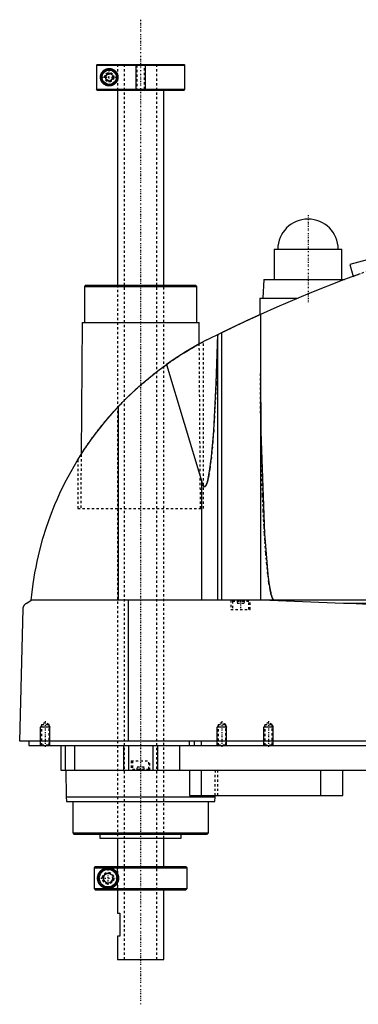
# Model space of a CAD drawing. Extents: x -702 to 168, y -97 to 327.
# Tile 1 of 6: x -702 to -556, y -97 to 327. Entities that reach past the tile are written whole.
import ezdxf

# ---------------------------------------------------------------- set-up
doc = ezdxf.new("R2010")
doc.units = 0
doc.linetypes.add('CENTER', pattern=[1.5, 0.45, -0.5, 0.05, -0.5])
doc.linetypes.add('DASHED', pattern=[2, 1, -1])
for name, color, linetype in [('AM_0', 7, 'CONTINUOUS'), ('AM_10', 7, 'CONTINUOUS'), ('AM_3', 7, 'DASHED'), ('AM_7', 7, 'CENTER')]:
    doc.layers.add(name, color=color, linetype=linetype)

msp = doc.modelspace()

# ---------------------------------------------------------------- linework, layer by layer
at = {"layer": 'AM_0', "color": 7, "linetype": 'CONTINUOUS'}
for p, q in [((-668.68, 307.5), (-668.99, 307.2)), ((-668.99, 307.2), (-668.99, 296.8)), ((-668.99, 307.2), (-631, 307.2)), ((-668.68, 307.5), (-631.3, 307.5)), ((-631, 307.2), (-631.3, 307.5)), ((-631, 296.8), (-631, 307.2)), ((-665, 302.87), (-663.5, 303.73)), ((-665, 301.13), (-665, 302.87)), ((-663.5, 300.27), (-665, 301.13)), ((-663.5, 303.73), (-662, 302.87)), ((-662, 301.13), (-663.5, 300.27)), ((-662, 302.87), (-662, 301.13)), ((-668.68, 296.5), (-668.99, 296.8)), ((-668.99, 296.8), (-631, 296.8)), ((-668.68, 296.5), (-631.3, 296.5)), ((-660, 296.5), (-660, 212.5)), ((-640, 212.5), (-640, 296.5)), ((-631.3, 296.5), (-631, 296.8)), ((-453.75, 249.97), (-560, 221.5)), ((-592.5, 228), (-592.5, 215)), ((-592.5, 228), (-563.5, 228)), ((-563.5, 215), (-563.5, 228)), ((-560, 221.5), (-558.62, 216.36)), ((-673.67, 212.5), (-674.17, 212)), ((-674.17, 212), (-674.17, 196.5)), ((-674.17, 212), (-625.83, 212)), ((-673.67, 212.5), (-626.33, 212.5)), ((-625.83, 212), (-626.33, 212.5)), ((-625.83, 196.5), (-625.83, 212)), ((-597, 215), (-597.5, 207)), ((-597, 215), (-562.27, 215)), ((-598.65, 207), (-598.65, 199.94)), ((-598.65, 207), (-582.43, 207)), ((-598.5, 200.01), (-598.5, 77.05)), ((-675.17, 196.5), (-675.58, 139.77)), ((-675.17, 196.5), (-624.83, 196.5)), ((-624.76, 187.27), (-624.83, 196.5)), ((-621.5, 189), (-615.04, 192.21)), ((-616.82, 77.05), (-616.82, 191.34)), ((-615.04, 77.05), (-615.04, 192.21)), ((-624.76, 187.27), (-623, 188.22)), ((-638.83, 178.45), (-623.7, 127.93)), ((-659.54, 77.05), (-659.54, 160.38)), ((-677, 137.5), (-675.58, 139.76)), ((-623.7, 77.05), (-623.7, 127.93)), ((-699, 75.85), (-697, 77.05)), ((-305.5, 77.05), (-697, 77.05)), ((-655.15, 16.5), (-655.15, 77.05)), ((-594.4, 77.05), (-562.76, 75.85)), ((-702, 16.5), (-700.5, 73.35)), ((-562.76, 75.85), (-352.3, 75.85)), ((-300.5, 16.5), (-702, 16.5)), ((-698, 16.5), (-698, 14.5)), ((-698, 14.5), (-344, 14.5)), ((-684.3, 14.5), (-684.3, 4)), ((-682.5, 14.5), (-682.5, 4)), ((-678.5, 14.5), (-678.5, 4)), ((-657.3, 14.5), (-657.3, 4)), ((-655.19, 14.5), (-655.19, 4)), ((-644.81, 14.5), (-644.81, 4)), ((-642.7, 14.5), (-642.7, 4)), ((-633.21, 14.5), (-633.21, 4)), ((-629.15, 16.5), (-629.15, 14.5)), ((-627, 16.5), (-627, 14.5)), ((-624, 16.5), (-624, 14.5)), ((-684.3, 4), (-488, 4)), ((-682.17, 4), (-682, -7.5)), ((-629, 4), (-629, -7)), ((-624, 4), (-624, -7)), ((-572.56, 4), (-572.56, -7)), ((-563, -7), (-563, 4)), ((-682, -7.5), (-681.9, -9.5)), ((-682, -7.5), (-618, -7.5)), ((-629, -7), (-563, -7)), ((-618.1, -9.5), (-618, -7.5)), ((-618, -7.5), (-617.99, -7)), ((-681.9, -9.5), (-618.1, -9.5)), ((-679.17, -9.5), (-679.17, -23)), ((-620.83, -23), (-620.83, -9.5)), ((-679.17, -23), (-678.67, -23.5)), ((-679.17, -23), (-620.83, -23)), ((-678.67, -23.5), (-621.33, -23.5)), ((-667.5, -23.5), (-667.5, -25.3)), ((-667.5, -25.3), (-632.5, -25.3)), ((-660, -25.3), (-660, -37.5)), ((-640, -37.5), (-640, -25.3)), ((-632.5, -25.3), (-632.5, -23.5)), ((-621.33, -23.5), (-620.83, -23)), ((-669.49, -37.5), (-669.99, -38)), ((-669.99, -38), (-630, -38)), ((-669.99, -38), (-669.99, -47)), ((-669.49, -37.5), (-630.5, -37.5)), ((-630, -38), (-630.5, -37.5)), ((-630, -47), (-630, -38)), ((-666, -41.35), (-664, -40.19)), ((-666, -43.65), (-666, -41.35)), ((-664, -40.19), (-662, -41.35)), ((-662, -41.35), (-662, -43.65)), ((-664, -44.81), (-666, -43.65)), ((-662, -43.65), (-664, -44.81)), ((-669.99, -47), (-630, -47)), ((-669.99, -47), (-669.49, -47.5)), ((-669.49, -47.5), (-630.5, -47.5)), ((-660, -47.5), (-660, -57.5)), ((-640, -77.5), (-640, -47.5)), ((-630.5, -47.5), (-630, -47)), ((-660, -57.5), (-659, -57.5)), ((-659, -57.5), (-659, -67.5)), ((-660, -67.5), (-660, -77.5)), ((-659, -67.5), (-660, -67.5)), ((-660, -77.5), (-640, -77.5))]:
    msp.add_line(p, q, dxfattribs=at)
for points in [[(-659.75, 302, 0), (-659.75, 301.98, 0), (-659.75, 301.93, 0), (-659.75, 301.89, 0), (-659.75, 301.87, 0), (-659.75, 301.84, 0), (-659.76, 301.8, 0), (-659.76, 301.75, 0), (-659.76, 301.71, 0), (-659.77, 301.66, 0), (-659.77, 301.62, 0), (-659.77, 301.6, 0), (-659.77, 301.57, 0), (-659.78, 301.53, 0), (-659.79, 301.48, 0), (-659.79, 301.44, 0), (-659.8, 301.39, 0), (-659.81, 301.35, 0), (-659.81, 301.32, 0), (-659.82, 301.3, 0), (-659.82, 301.26, 0), (-659.83, 301.21, 0), (-659.84, 301.19, 0), (-659.84, 301.17, 0), (-659.85, 301.12, 0), (-659.87, 301.08, 0), (-659.87, 301.05, 0), (-659.88, 301.03, 0), (-659.89, 300.99, 0), (-659.9, 300.94, 0), (-659.92, 300.9, 0), (-659.93, 300.86, 0), (-659.94, 300.81, 0), (-659.95, 300.79, 0), (-659.96, 300.77, 0), (-659.97, 300.72, 0), (-659.99, 300.68, 0), (-660.01, 300.64, 0), (-660.02, 300.6, 0), (-660.04, 300.55, 0), (-660.05, 300.53, 0), (-660.06, 300.51, 0), (-660.08, 300.47, 0), (-660.09, 300.43, 0), (-660.11, 300.39, 0), (-660.13, 300.35, 0), (-660.15, 300.31, 0), (-660.16, 300.29, 0), (-660.17, 300.27, 0), (-660.2, 300.23, 0), (-660.22, 300.19, 0), (-660.24, 300.15, 0), (-660.26, 300.11, 0), (-660.28, 300.07, 0), (-660.3, 300.05, 0), (-660.31, 300.03, 0), (-660.33, 300, 0), (-660.35, 299.96, 0), (-660.38, 299.92, 0), (-660.4, 299.89, 0), (-660.43, 299.85, 0), (-660.44, 299.83, 0), (-660.45, 299.82, 0), (-660.48, 299.78, 0), (-660.5, 299.75, 0), (-660.51, 299.73, 0), (-660.53, 299.71, 0), (-660.55, 299.68, 0), (-660.58, 299.65, 0), (-660.59, 299.63, 0), (-660.61, 299.61, 0), (-660.63, 299.58, 0), (-660.66, 299.55, 0), (-660.75, 299.45, 0), (-660.92, 299.27, 0), (-661.1, 299.12, 0), (-661.29, 298.97, 0), (-661.49, 298.84, 0), (-661.59, 298.77, 0), (-661.69, 298.72, 0), (-661.89, 298.61, 0), (-662.1, 298.52, 0), (-662.2, 298.48, 0), (-662.31, 298.44, 0), (-662.52, 298.38, 0), (-662.73, 298.33, 0), (-662.83, 298.31, 0), (-662.93, 298.29, 0), (-663.13, 298.27, 0), (-663.33, 298.25, 0), (-663.52, 298.25, 0), (-663.71, 298.26, 0), (-663.9, 298.27, 0), (-663.99, 298.28, 0), (-664.08, 298.3, 0), (-664.27, 298.33, 0), (-664.45, 298.37, 0), (-664.63, 298.42, 0), (-664.8, 298.48, 0), (-664.98, 298.55, 0), (-665.06, 298.59, 0), (-665.15, 298.63, 0), (-665.31, 298.72, 0), (-665.47, 298.81, 0), (-665.62, 298.91, 0), (-665.77, 299.02, 0), (-665.91, 299.13, 0), (-665.98, 299.19, 0), (-666.05, 299.25, 0), (-666.18, 299.38, 0), (-666.3, 299.51, 0), (-666.42, 299.65, 0), (-666.53, 299.79, 0), (-666.64, 299.95, 0), (-666.7, 300.04, 0), (-666.75, 300.12, 0), (-666.85, 300.31, 0), (-666.94, 300.5, 0), (-666.99, 300.62, 0), (-667, 300.65, 0), (-667.01, 300.68, 0), (-667.02, 300.7, 0), (-667.02, 300.72, 0), (-667.04, 300.75, 0), (-667.05, 300.79, 0), (-667.06, 300.82, 0), (-667.07, 300.86, 0), (-667.08, 300.9, 0), (-667.09, 300.91, 0), (-667.09, 300.93, 0), (-667.11, 300.97, 0), (-667.12, 301.01, 0), (-667.13, 301.04, 0), (-667.14, 301.08, 0), (-667.14, 301.12, 0), (-667.15, 301.14, 0), (-667.15, 301.16, 0), (-667.16, 301.19, 0), (-667.17, 301.23, 0), (-667.17, 301.25, 0), (-667.18, 301.27, 0), (-667.19, 301.31, 0), (-667.19, 301.35, 0), (-667.2, 301.37, 0), (-667.2, 301.39, 0), (-667.21, 301.43, 0), (-667.21, 301.47, 0), (-667.22, 301.51, 0), (-667.22, 301.55, 0), (-667.23, 301.59, 0), (-667.23, 301.61, 0), (-667.23, 301.63, 0), (-667.24, 301.68, 0), (-667.24, 301.72, 0), (-667.24, 301.76, 0), (-667.24, 301.8, 0), (-667.25, 301.85, 0), (-667.25, 301.87, 0), (-667.25, 301.89, 0), (-667.25, 301.93, 0), (-667.25, 301.98, 0), (-667.25, 302, 0), (-667.25, 302.02, 0), (-667.25, 302.07, 0), (-667.25, 302.11, 0), (-667.25, 302.13, 0), (-667.25, 302.15, 0), (-667.24, 302.2, 0), (-667.24, 302.24, 0), (-667.24, 302.28, 0), (-667.24, 302.32, 0), (-667.23, 302.37, 0), (-667.23, 302.39, 0), (-667.23, 302.41, 0), (-667.22, 302.45, 0), (-667.22, 302.49, 0), (-667.21, 302.53, 0), (-667.21, 302.57, 0), (-667.2, 302.61, 0), (-667.2, 302.63, 0), (-667.19, 302.65, 0), (-667.19, 302.69, 0), (-667.18, 302.73, 0), (-667.17, 302.75, 0), (-667.17, 302.77, 0), (-667.16, 302.81, 0), (-667.15, 302.84, 0), (-667.15, 302.86, 0), (-667.14, 302.88, 0), (-667.14, 302.92, 0), (-667.13, 302.96, 0), (-667.12, 302.99, 0), (-667.11, 303.03, 0), (-667.09, 303.07, 0), (-667.09, 303.09, 0), (-667.08, 303.1, 0), (-667.07, 303.14, 0), (-667.06, 303.18, 0), (-667.05, 303.21, 0), (-667.04, 303.25, 0), (-667.02, 303.28, 0), (-667.02, 303.3, 0), (-667.01, 303.32, 0), (-667, 303.35, 0), (-666.99, 303.38, 0), (-666.94, 303.5, 0), (-666.85, 303.69, 0), (-666.75, 303.88, 0), (-666.7, 303.96, 0), (-666.64, 304.05, 0), (-666.53, 304.21, 0), (-666.42, 304.35, 0), (-666.3, 304.49, 0), (-666.18, 304.62, 0), (-666.05, 304.75, 0), (-665.98, 304.81, 0), (-665.91, 304.87, 0), (-665.77, 304.98, 0), (-665.62, 305.09, 0), (-665.47, 305.19, 0), (-665.31, 305.28, 0), (-665.15, 305.37, 0), (-665.06, 305.41, 0), (-664.98, 305.45, 0), (-664.8, 305.52, 0), (-664.63, 305.58, 0), (-664.45, 305.63, 0), (-664.27, 305.67, 0), (-664.08, 305.7, 0), (-663.99, 305.72, 0), (-663.9, 305.73, 0), (-663.71, 305.74, 0), (-663.52, 305.75, 0), (-663.33, 305.75, 0), (-663.13, 305.73, 0), (-662.93, 305.71, 0), (-662.83, 305.69, 0), (-662.73, 305.67, 0), (-662.52, 305.62, 0), (-662.31, 305.56, 0), (-662.2, 305.52, 0), (-662.1, 305.48, 0), (-661.89, 305.39, 0), (-661.69, 305.28, 0), (-661.59, 305.23, 0), (-661.49, 305.16, 0), (-661.29, 305.03, 0), (-661.1, 304.88, 0), (-660.92, 304.73, 0), (-660.75, 304.55, 0), (-660.66, 304.45, 0), (-660.63, 304.42, 0), (-660.61, 304.39, 0), (-660.59, 304.37, 0), (-660.58, 304.35, 0), (-660.55, 304.32, 0), (-660.53, 304.29, 0), (-660.51, 304.27, 0), (-660.5, 304.25, 0), (-660.48, 304.22, 0), (-660.45, 304.18, 0), (-660.44, 304.17, 0), (-660.43, 304.15, 0), (-660.4, 304.11, 0), (-660.38, 304.08, 0), (-660.35, 304.04, 0), (-660.33, 304, 0), (-660.31, 303.97, 0), (-660.3, 303.95, 0), (-660.28, 303.93, 0), (-660.26, 303.89, 0), (-660.24, 303.85, 0), (-660.22, 303.81, 0), (-660.2, 303.77, 0), (-660.17, 303.73, 0), (-660.16, 303.71, 0), (-660.15, 303.69, 0), (-660.13, 303.65, 0), (-660.11, 303.61, 0), (-660.09, 303.57, 0), (-660.08, 303.53, 0), (-660.06, 303.49, 0), (-660.05, 303.47, 0), (-660.04, 303.45, 0), (-660.02, 303.4, 0), (-660.01, 303.36, 0), (-659.99, 303.32, 0), (-659.97, 303.28, 0), (-659.96, 303.23, 0), (-659.95, 303.21, 0), (-659.94, 303.19, 0), (-659.93, 303.14, 0), (-659.92, 303.1, 0), (-659.9, 303.06, 0), (-659.89, 303.01, 0), (-659.88, 302.97, 0), (-659.87, 302.95, 0), (-659.87, 302.92, 0), (-659.85, 302.88, 0), (-659.84, 302.83, 0), (-659.84, 302.81, 0), (-659.83, 302.79, 0), (-659.82, 302.74, 0), (-659.82, 302.7, 0), (-659.81, 302.68, 0), (-659.81, 302.65, 0), (-659.8, 302.61, 0), (-659.79, 302.56, 0), (-659.79, 302.52, 0), (-659.78, 302.47, 0), (-659.77, 302.43, 0), (-659.77, 302.4, 0), (-659.77, 302.38, 0), (-659.77, 302.34, 0), (-659.76, 302.29, 0), (-659.76, 302.25, 0), (-659.76, 302.2, 0), (-659.75, 302.16, 0), (-659.75, 302.13, 0), (-659.75, 302.11, 0), (-659.75, 302.07, 0), (-659.75, 302.02, 0), (-659.75, 302, 0)], [(-555.5, 217.5, 0), (-562.76, 214.82, 0), (-577.17, 209.17, 0), (-591.43, 203.15, 0), (-598.5, 200.01, 0)], [(-615.04, 192.21, 0), (-615, 192.23, 0), (-614.92, 192.27, 0), (-614.83, 192.31, 0), (-614.79, 192.34, 0), (-614.74, 192.36, 0), (-614.64, 192.41, 0), (-614.54, 192.46, 0), (-614.43, 192.51, 0), (-614.31, 192.57, 0), (-614.19, 192.63, 0), (-614.13, 192.66, 0), (-614.07, 192.69, 0), (-613.94, 192.75, 0), (-613.81, 192.82, 0), (-613.67, 192.88, 0), (-613.53, 192.95, 0), (-613.39, 193.02, 0), (-613.32, 193.05, 0), (-613.24, 193.09, 0), (-613.09, 193.16, 0), (-612.94, 193.23, 0), (-612.87, 193.27, 0), (-612.79, 193.31, 0), (-612.63, 193.39, 0), (-612.47, 193.47, 0), (-612.38, 193.51, 0), (-612.3, 193.55, 0), (-612.13, 193.63, 0), (-611.95, 193.71, 0), (-611.77, 193.8, 0), (-611.59, 193.89, 0), (-611.4, 193.98, 0), (-611.31, 194.02, 0), (-611.22, 194.07, 0), (-611.02, 194.16, 0), (-610.83, 194.26, 0), (-610.63, 194.35, 0), (-610.43, 194.45, 0), (-610.23, 194.54, 0), (-610.13, 194.59, 0), (-610.03, 194.64, 0), (-609.82, 194.74, 0), (-609.61, 194.84, 0), (-609.41, 194.94, 0), (-609.2, 195.04, 0), (-608.99, 195.14, 0), (-608.88, 195.19, 0), (-608.78, 195.24, 0), (-608.57, 195.34, 0), (-608.36, 195.44, 0), (-608.15, 195.54, 0), (-607.94, 195.64, 0), (-607.73, 195.73, 0), (-607.62, 195.78, 0), (-607.52, 195.83, 0), (-607.31, 195.93, 0), (-607.11, 196.03, 0), (-606.91, 196.12, 0), (-606.7, 196.22, 0), (-606.49, 196.32, 0), (-606.39, 196.37, 0), (-606.29, 196.41, 0), (-606.08, 196.51, 0), (-605.87, 196.61, 0), (-605.76, 196.66, 0), (-605.66, 196.71, 0), (-605.45, 196.81, 0), (-605.24, 196.91, 0), (-605.13, 196.96, 0), (-605.03, 197.01, 0), (-604.82, 197.1, 0), (-604.61, 197.2, 0), (-604.4, 197.3, 0), (-604.19, 197.39, 0), (-603.98, 197.49, 0), (-603.88, 197.54, 0), (-603.78, 197.59, 0), (-603.58, 197.68, 0), (-603.38, 197.77, 0), (-603.18, 197.86, 0), (-602.98, 197.95, 0), (-602.79, 198.04, 0), (-602.69, 198.09, 0), (-602.6, 198.13, 0), (-602.41, 198.22, 0), (-602.23, 198.3, 0), (-602.05, 198.39, 0), (-601.87, 198.47, 0), (-601.7, 198.55, 0), (-601.61, 198.59, 0), (-601.53, 198.62, 0), (-601.37, 198.7, 0), (-601.2, 198.77, 0), (-601.05, 198.85, 0), (-600.9, 198.91, 0), (-600.75, 198.98, 0), (-600.68, 199.02, 0), (-600.6, 199.05, 0), (-600.46, 199.11, 0), (-600.32, 199.18, 0), (-600.19, 199.24, 0), (-600.05, 199.3, 0), (-599.92, 199.36, 0), (-599.86, 199.39, 0), (-599.8, 199.42, 0), (-599.68, 199.47, 0), (-599.57, 199.52, 0), (-599.51, 199.55, 0), (-599.46, 199.57, 0), (-599.35, 199.62, 0), (-599.25, 199.66, 0), (-599.21, 199.69, 0), (-599.16, 199.71, 0), (-599.07, 199.75, 0), (-598.99, 199.78, 0), (-598.91, 199.82, 0), (-598.84, 199.85, 0), (-598.78, 199.88, 0), (-598.75, 199.89, 0), (-598.73, 199.9, 0), (-598.67, 199.93, 0), (-598.63, 199.95, 0), (-598.59, 199.96, 0), (-598.56, 199.98, 0), (-598.54, 199.99, 0), (-598.53, 199.99, 0), (-598.52, 200, 0), (-598.51, 200, 0), (-598.5, 200.01, 0), (-598.5, 200.01, 0)], [(-623.7, 127.93, 0), (-623.67, 127.8, 0), (-623.59, 127.55, 0), (-623.51, 127.33, 0), (-623.47, 127.22, 0), (-623.43, 127.12, 0), (-623.35, 126.92, 0), (-623.27, 126.75, 0), (-623.19, 126.59, 0), (-623.11, 126.45, 0), (-623.03, 126.32, 0), (-622.99, 126.27, 0), (-622.99, 126.26, 0), (-622.97, 126.24, 0), (-622.96, 126.22, 0), (-622.96, 126.22, 0), (-622.95, 126.21, 0), (-622.94, 126.19, 0), (-622.92, 126.18, 0), (-622.91, 126.16, 0), (-622.9, 126.15, 0), (-622.88, 126.13, 0), (-622.88, 126.13, 0), (-622.87, 126.12, 0), (-622.86, 126.11, 0), (-622.84, 126.09, 0), (-622.83, 126.08, 0), (-622.82, 126.07, 0), (-622.8, 126.06, 0), (-622.8, 126.05, 0), (-622.79, 126.05, 0), (-622.78, 126.04, 0), (-622.76, 126.03, 0), (-622.75, 126.02, 0), (-622.74, 126.01, 0), (-622.72, 126, 0), (-622.72, 126, 0), (-622.71, 125.99, 0), (-622.7, 125.99, 0), (-622.68, 125.98, 0), (-622.67, 125.97, 0), (-622.66, 125.97, 0), (-622.64, 125.96, 0), (-622.64, 125.96, 0), (-622.63, 125.96, 0), (-622.62, 125.95, 0), (-622.6, 125.95, 0), (-622.59, 125.95, 0), (-622.58, 125.94, 0), (-622.56, 125.94, 0), (-622.56, 125.94, 0), (-622.55, 125.94, 0), (-622.54, 125.94, 0), (-622.52, 125.94, 0), (-622.52, 125.94, 0), (-622.51, 125.94, 0), (-622.5, 125.94, 0), (-622.48, 125.94, 0), (-622.48, 125.94, 0), (-622.47, 125.94, 0), (-622.46, 125.94, 0), (-622.44, 125.94, 0), (-622.43, 125.94, 0), (-622.42, 125.94, 0), (-622.4, 125.95, 0), (-622.4, 125.95, 0), (-622.39, 125.95, 0), (-622.38, 125.96, 0), (-622.36, 125.96, 0), (-622.35, 125.97, 0), (-622.34, 125.97, 0), (-622.32, 125.98, 0), (-622.32, 125.98, 0), (-622.31, 125.98, 0), (-622.3, 125.99, 0), (-622.28, 126, 0), (-622.28, 126, 0), (-622.27, 126.01, 0), (-622.26, 126.01, 0), (-622.24, 126.02, 0), (-622.24, 126.03, 0), (-622.23, 126.03, 0), (-622.22, 126.04, 0), (-622.2, 126.05, 0), (-622.19, 126.06, 0), (-622.18, 126.08, 0), (-622.16, 126.09, 0), (-622.16, 126.09, 0), (-622.15, 126.1, 0), (-622.14, 126.11, 0), (-622.13, 126.13, 0), (-622.11, 126.14, 0), (-622.1, 126.15, 0), (-622.09, 126.17, 0), (-622.08, 126.18, 0), (-622.07, 126.18, 0), (-622.06, 126.2, 0), (-622.05, 126.22, 0), (-622.04, 126.22, 0), (-622.03, 126.23, 0), (-622.02, 126.25, 0), (-622.01, 126.27, 0), (-622, 126.28, 0), (-621.99, 126.29, 0), (-621.98, 126.3, 0), (-621.97, 126.32, 0), (-621.92, 126.39, 0), (-621.84, 126.53, 0), (-621.76, 126.68, 0), (-621.68, 126.85, 0), (-621.6, 127.03, 0), (-621.56, 127.13, 0), (-621.52, 127.24, 0), (-621.45, 127.46, 0), (-621.37, 127.69, 0), (-621.29, 127.95, 0), (-621.21, 128.22, 0), (-621.13, 128.5, 0), (-621.09, 128.65, 0), (-621.06, 128.81, 0), (-620.98, 129.13, 0), (-620.9, 129.47, 0), (-620.63, 130.78, 0), (-620.19, 133.5, 0), (-619.75, 136.79, 0), (-619.54, 138.64, 0), (-619.34, 140.63, 0), (-618.94, 145, 0), (-618.57, 149.87, 0), (-617.47, 170.39, 0), (-616.84, 191.33, 0)], [(-621.5, 189, 0), (-624.49, 187.42, 0), (-630.36, 184.04, 0), (-636.05, 180.38, 0), (-638.83, 178.45, 0)], [(-659.54, 160.38, 0), (-656.34, 163.67, 0), (-649.63, 169.92, 0), (-642.52, 175.73, 0), (-638.83, 178.45, 0)], [(-598.5, 174.82, 0), (-598.3, 149.52, 0), (-596.74, 105.69, 0), (-595.27, 88.1, 0), (-594.8, 84.49, 0), (-594.3, 81.58, 0), (-594.05, 80.38, 0), (-594.01, 80.2, 0), (-593.93, 79.85, 0), (-593.84, 79.52, 0), (-593.8, 79.37, 0), (-593.76, 79.22, 0), (-593.67, 78.93, 0), (-593.58, 78.66, 0), (-593.5, 78.41, 0), (-593.41, 78.19, 0), (-593.33, 77.98, 0), (-593.28, 77.89, 0), (-593.24, 77.8, 0), (-593.15, 77.63, 0), (-593.07, 77.49, 0), (-593.02, 77.41, 0), (-593, 77.39, 0), (-592.99, 77.37, 0), (-592.98, 77.36, 0), (-592.97, 77.35, 0), (-592.96, 77.33, 0), (-592.94, 77.32, 0), (-592.93, 77.3, 0), (-592.91, 77.28, 0), (-592.9, 77.27, 0), (-592.89, 77.26, 0), (-592.89, 77.25, 0), (-592.87, 77.24, 0), (-592.86, 77.22, 0), (-592.84, 77.21, 0), (-592.83, 77.2, 0), (-592.81, 77.18, 0), (-592.81, 77.18, 0), (-592.8, 77.17, 0), (-592.78, 77.16, 0), (-592.77, 77.15, 0), (-592.76, 77.14, 0), (-592.75, 77.14, 0), (-592.74, 77.13, 0), (-592.73, 77.12, 0), (-592.72, 77.11, 0), (-592.71, 77.11, 0), (-592.7, 77.1, 0), (-592.68, 77.09, 0), (-592.67, 77.09, 0), (-592.65, 77.08, 0), (-592.64, 77.08, 0), (-592.63, 77.07, 0), (-592.62, 77.07, 0), (-592.61, 77.07, 0), (-592.59, 77.06, 0), (-592.58, 77.06, 0), (-592.57, 77.06, 0), (-592.55, 77.05, 0), (-592.54, 77.05, 0), (-592.54, 77.05, 0), (-592.52, 77.05, 0), (-592.51, 77.05, 0), (-592.5, 77.05, 0)], [(-697, 77.05, 0), (-696.77, 79.37, 0), (-696.18, 84.09, 0), (-695.42, 88.89, 0), (-694.97, 91.32, 0), (-694.47, 93.75, 0), (-693.33, 98.65, 0), (-691.99, 103.56, 0), (-690.47, 108.47, 0), (-688.74, 113.37, 0), (-686.83, 118.23, 0), (-685.8, 120.64, 0), (-684.72, 123.04, 0), (-682.42, 127.8, 0), (-679.93, 132.47, 0), (-677.27, 137.05, 0), (-674.44, 141.53, 0), (-671.45, 145.88, 0), (-669.89, 148.01, 0), (-668.3, 150.11, 0), (-664.99, 154.24, 0), (-661.41, 158.34, 0), (-659.54, 160.38, 0)], [(-700.5, 73.35, 0), (-700.5, 73.35, 0), (-700.5, 73.36, 0), (-700.5, 73.37, 0), (-700.5, 73.38, 0), (-700.5, 73.38, 0), (-700.5, 73.39, 0), (-700.5, 73.4, 0), (-700.5, 73.43, 0), (-700.49, 73.48, 0), (-700.49, 73.51, 0), (-700.49, 73.53, 0), (-700.48, 73.58, 0), (-700.48, 73.63, 0), (-700.47, 73.68, 0), (-700.46, 73.73, 0), (-700.46, 73.78, 0), (-700.45, 73.8, 0), (-700.45, 73.82, 0), (-700.44, 73.86, 0), (-700.43, 73.9, 0), (-700.42, 73.94, 0), (-700.41, 73.98, 0), (-700.4, 74.02, 0), (-700.4, 74.04, 0), (-700.39, 74.05, 0), (-700.38, 74.09, 0), (-700.37, 74.12, 0), (-700.37, 74.14, 0), (-700.36, 74.16, 0), (-700.35, 74.19, 0), (-700.34, 74.22, 0), (-700.33, 74.24, 0), (-700.33, 74.26, 0), (-700.32, 74.29, 0), (-700.3, 74.32, 0), (-700.26, 74.43, 0), (-700.18, 74.59, 0), (-700.1, 74.75, 0), (-700.02, 74.88, 0), (-699.94, 75, 0), (-699.9, 75.06, 0), (-699.86, 75.11, 0), (-699.77, 75.22, 0), (-699.67, 75.32, 0), (-699.58, 75.41, 0), (-699.48, 75.51, 0), (-699.38, 75.59, 0), (-699.33, 75.63, 0), (-699.27, 75.67, 0), (-699.17, 75.75, 0), (-699.06, 75.82, 0), (-699, 75.85, 0)], [(-562.76, 75.85, 0), (-557.28, 75.66, 0), (-546.52, 75.14, 0)], [(-664, -47, 0), (-664.06, -47, 0), (-664.19, -47, 0), (-664.32, -46.99, 0), (-664.38, -46.98, 0), (-664.44, -46.98, 0), (-664.57, -46.96, 0), (-664.7, -46.95, 0), (-664.82, -46.92, 0), (-664.94, -46.9, 0), (-665.07, -46.87, 0), (-665.13, -46.86, 0), (-665.19, -46.84, 0), (-665.31, -46.81, 0), (-665.43, -46.77, 0), (-665.55, -46.73, 0), (-665.66, -46.68, 0), (-665.78, -46.63, 0), (-665.83, -46.61, 0), (-665.89, -46.58, 0), (-666, -46.53, 0), (-666.11, -46.47, 0), (-666.16, -46.45, 0), (-666.22, -46.42, 0), (-666.32, -46.35, 0), (-666.43, -46.29, 0), (-666.48, -46.26, 0), (-666.53, -46.22, 0), (-666.63, -46.15, 0), (-666.72, -46.08, 0), (-666.82, -46.01, 0), (-666.91, -45.93, 0), (-667, -45.85, 0), (-667.05, -45.81, 0), (-667.09, -45.77, 0), (-667.17, -45.69, 0), (-667.26, -45.6, 0), (-667.34, -45.52, 0), (-667.42, -45.43, 0), (-667.49, -45.34, 0), (-667.53, -45.29, 0), (-667.57, -45.25, 0), (-667.64, -45.15, 0), (-667.71, -45.05, 0), (-667.78, -44.94, 0), (-667.85, -44.83, 0), (-667.91, -44.72, 0), (-667.95, -44.66, 0), (-667.98, -44.6, 0), (-668.04, -44.48, 0), (-668.1, -44.36, 0), (-668.15, -44.23, 0), (-668.21, -44.1, 0), (-668.25, -43.97, 0), (-668.28, -43.9, 0), (-668.3, -43.83, 0), (-668.34, -43.69, 0), (-668.38, -43.55, 0), (-668.41, -43.4, 0), (-668.43, -43.31, 0), (-668.43, -43.28, 0), (-668.44, -43.26, 0), (-668.44, -43.24, 0), (-668.44, -43.23, 0), (-668.44, -43.21, 0), (-668.45, -43.18, 0), (-668.45, -43.15, 0), (-668.46, -43.13, 0), (-668.46, -43.1, 0), (-668.46, -43.09, 0), (-668.46, -43.07, 0), (-668.47, -43.05, 0), (-668.47, -43.02, 0), (-668.47, -43.01, 0), (-668.47, -42.99, 0), (-668.48, -42.97, 0), (-668.48, -42.94, 0), (-668.48, -42.93, 0), (-668.48, -42.91, 0), (-668.48, -42.89, 0), (-668.49, -42.86, 0), (-668.49, -42.83, 0), (-668.49, -42.8, 0), (-668.49, -42.77, 0), (-668.49, -42.76, 0), (-668.49, -42.75, 0), (-668.49, -42.72, 0), (-668.5, -42.69, 0), (-668.5, -42.66, 0), (-668.5, -42.63, 0), (-668.5, -42.6, 0), (-668.5, -42.59, 0), (-668.5, -42.57, 0), (-668.5, -42.54, 0), (-668.5, -42.51, 0), (-668.5, -42.5, 0), (-668.5, -42.49, 0), (-668.5, -42.46, 0), (-668.5, -42.43, 0), (-668.5, -42.41, 0), (-668.5, -42.4, 0), (-668.5, -42.37, 0), (-668.5, -42.34, 0), (-668.5, -42.31, 0), (-668.49, -42.28, 0), (-668.49, -42.25, 0), (-668.49, -42.24, 0), (-668.49, -42.23, 0), (-668.49, -42.2, 0), (-668.49, -42.17, 0), (-668.49, -42.14, 0), (-668.48, -42.11, 0), (-668.48, -42.09, 0), (-668.48, -42.07, 0), (-668.48, -42.06, 0), (-668.48, -42.03, 0), (-668.47, -42.01, 0), (-668.47, -41.99, 0), (-668.47, -41.98, 0), (-668.47, -41.95, 0), (-668.46, -41.93, 0), (-668.46, -41.91, 0), (-668.46, -41.9, 0), (-668.46, -41.87, 0), (-668.45, -41.85, 0), (-668.45, -41.82, 0), (-668.44, -41.79, 0), (-668.44, -41.77, 0), (-668.44, -41.76, 0), (-668.44, -41.74, 0), (-668.43, -41.72, 0), (-668.43, -41.69, 0), (-668.41, -41.6, 0), (-668.38, -41.45, 0), (-668.34, -41.31, 0), (-668.3, -41.17, 0), (-668.28, -41.1, 0), (-668.25, -41.03, 0), (-668.21, -40.9, 0), (-668.15, -40.77, 0), (-668.1, -40.64, 0), (-668.04, -40.52, 0), (-667.98, -40.4, 0), (-667.95, -40.34, 0), (-667.91, -40.28, 0), (-667.85, -40.17, 0), (-667.78, -40.06, 0), (-667.71, -39.95, 0), (-667.64, -39.85, 0), (-667.57, -39.75, 0), (-667.53, -39.71, 0), (-667.49, -39.66, 0), (-667.42, -39.57, 0), (-667.34, -39.48, 0), (-667.26, -39.4, 0), (-667.17, -39.31, 0), (-667.09, -39.23, 0), (-667.05, -39.19, 0), (-667, -39.15, 0), (-666.91, -39.07, 0), (-666.82, -38.99, 0), (-666.72, -38.92, 0), (-666.63, -38.85, 0), (-666.53, -38.78, 0), (-666.48, -38.74, 0), (-666.43, -38.71, 0), (-666.32, -38.65, 0), (-666.22, -38.58, 0), (-666.16, -38.55, 0), (-666.11, -38.53, 0), (-666, -38.47, 0), (-665.89, -38.42, 0), (-665.83, -38.39, 0), (-665.78, -38.37, 0), (-665.66, -38.32, 0), (-665.55, -38.27, 0), (-665.43, -38.23, 0), (-665.31, -38.19, 0), (-665.19, -38.16, 0), (-665.13, -38.14, 0), (-665.07, -38.13, 0), (-664.94, -38.1, 0), (-664.82, -38.08, 0), (-664.7, -38.05, 0), (-664.57, -38.04, 0), (-664.44, -38.02, 0), (-664.38, -38.02, 0), (-664.32, -38.01, 0), (-664.19, -38, 0), (-664.06, -38, 0), (-664, -38, 0)], [(-664, -38, 0), (-663.95, -38, 0), (-663.85, -38, 0), (-663.74, -38.01, 0), (-663.69, -38.01, 0), (-663.63, -38.01, 0), (-663.52, -38.03, 0), (-663.42, -38.04, 0), (-663.3, -38.05, 0), (-663.19, -38.07, 0), (-663.08, -38.09, 0), (-663.02, -38.11, 0), (-662.97, -38.12, 0), (-662.85, -38.15, 0), (-662.74, -38.18, 0), (-662.63, -38.21, 0), (-662.51, -38.25, 0), (-662.4, -38.29, 0), (-662.34, -38.32, 0), (-662.28, -38.34, 0), (-662.17, -38.39, 0), (-662.06, -38.44, 0), (-662, -38.47, 0), (-661.95, -38.5, 0), (-661.83, -38.56, 0), (-661.72, -38.62, 0), (-661.67, -38.65, 0), (-661.61, -38.68, 0), (-661.51, -38.75, 0), (-661.4, -38.83, 0), (-661.3, -38.9, 0), (-661.19, -38.98, 0), (-661.09, -39.06, 0), (-661.04, -39.11, 0), (-661, -39.15, 0), (-660.9, -39.24, 0), (-660.81, -39.33, 0), (-660.71, -39.42, 0), (-660.63, -39.52, 0), (-660.54, -39.62, 0), (-660.5, -39.68, 0), (-660.45, -39.73, 0), (-660.37, -39.84, 0), (-660.29, -39.95, 0), (-660.21, -40.07, 0), (-660.14, -40.19, 0), (-660.06, -40.32, 0), (-660.03, -40.38, 0), (-660, -40.45, 0), (-659.93, -40.58, 0), (-659.87, -40.71, 0), (-659.81, -40.85, 0), (-659.76, -40.99, 0), (-659.71, -41.13, 0), (-659.69, -41.2, 0), (-659.67, -41.27, 0), (-659.63, -41.41, 0), (-659.6, -41.56, 0), (-659.57, -41.7, 0), (-659.55, -41.85, 0), (-659.53, -41.99, 0), (-659.52, -42.07, 0), (-659.51, -42.14, 0), (-659.51, -42.28, 0), (-659.5, -42.43, 0), (-659.5, -42.5, 0), (-659.5, -42.57, 0), (-659.51, -42.72, 0), (-659.51, -42.86, 0), (-659.52, -42.93, 0), (-659.53, -43.01, 0), (-659.55, -43.15, 0), (-659.57, -43.3, 0), (-659.6, -43.44, 0), (-659.63, -43.59, 0), (-659.67, -43.73, 0), (-659.69, -43.8, 0), (-659.71, -43.87, 0), (-659.76, -44.01, 0), (-659.81, -44.15, 0), (-659.87, -44.29, 0), (-659.93, -44.42, 0), (-660, -44.55, 0), (-660.03, -44.62, 0), (-660.06, -44.68, 0), (-660.14, -44.81, 0), (-660.21, -44.93, 0), (-660.29, -45.05, 0), (-660.37, -45.16, 0), (-660.45, -45.27, 0), (-660.5, -45.32, 0), (-660.54, -45.38, 0), (-660.63, -45.48, 0), (-660.71, -45.58, 0), (-660.81, -45.67, 0), (-660.9, -45.76, 0), (-661, -45.85, 0), (-661.04, -45.89, 0), (-661.09, -45.94, 0), (-661.19, -46.02, 0), (-661.3, -46.1, 0), (-661.4, -46.17, 0), (-661.51, -46.25, 0), (-661.61, -46.32, 0), (-661.67, -46.35, 0), (-661.72, -46.38, 0), (-661.83, -46.44, 0), (-661.95, -46.5, 0), (-662, -46.53, 0), (-662.06, -46.56, 0), (-662.17, -46.61, 0), (-662.28, -46.66, 0), (-662.34, -46.68, 0), (-662.4, -46.71, 0), (-662.51, -46.75, 0), (-662.63, -46.79, 0), (-662.74, -46.82, 0), (-662.85, -46.85, 0), (-662.97, -46.88, 0), (-663.02, -46.89, 0), (-663.08, -46.91, 0), (-663.19, -46.93, 0), (-663.3, -46.95, 0), (-663.42, -46.96, 0), (-663.52, -46.97, 0), (-663.63, -46.99, 0), (-663.69, -46.99, 0), (-663.74, -46.99, 0), (-663.85, -47, 0), (-663.95, -47, 0), (-664, -47, 0)]]:
    msp.add_polyline3d(points, dxfattribs=at)
for centre, radius in [((-663.5, 302), 3.5), ((-663.5, 302), 3.1), ((-664, -42.5), 4.25), ((-664, -42.5), 3.75)]:
    msp.add_circle(centre, radius, dxfattribs=at)
msp.add_arc((-578, 228), 13, 0, 180, dxfattribs=at)
at = {"layer": 'AM_10', "color": 7, "linetype": 'CONTINUOUS'}
for p, q in [((-652, 307.5), (-652, 296.5)), ((-648, 307.5), (-648, 296.5)), ((-692.62, 23.16), (-693, 22.5)), ((-689, 22.5), (-693, 22.5)), ((-693, 14.5), (-693, 22.5)), ((-689.38, 23.16), (-689, 22.5)), ((-689, 14.5), (-689, 22.5)), ((-616.62, 23.16), (-617, 22.5)), ((-613, 22.5), (-617, 22.5)), ((-617, 14.5), (-617, 22.5)), ((-613.38, 23.16), (-613, 22.5)), ((-613, 14.5), (-613, 22.5)), ((-596.62, 23.16), (-597, 22.5)), ((-593, 22.5), (-597, 22.5)), ((-597, 14.5), (-597, 22.5)), ((-593.38, 23.16), (-593, 22.5)), ((-593, 14.5), (-593, 22.5))]:
    msp.add_line(p, q, dxfattribs=at)
for centre, radius in [((-663.5, 302), 1.57), ((-664, -42.5), 2.01)]:
    msp.add_arc(centre, radius, 75, 15, dxfattribs=at)
at = {"layer": 'AM_3', "color": 6, "linetype": 'DASHED'}
for p, q in [((-660, 307.5), (-660, 296.5)), ((-659.97, 307.5), (-659.97, 296.5)), ((-657, 307.5), (-657, -77.5)), ((-652, 307.5), (-651.62, 307.12)), ((-651.62, 307.12), (-651.62, 296.88)), ((-651.62, 307.12), (-648.38, 307.12)), ((-648.38, 307.12), (-648, 307.5)), ((-648.38, 296.88), (-648.38, 307.12)), ((-643, -77.5), (-643, 307.5)), ((-651.62, 296.88), (-652, 296.5)), ((-651.62, 296.88), (-648.38, 296.88)), ((-648, 296.5), (-648.38, 296.88)), ((-558.62, 216.36), (-549.21, 219.86)), ((-660, 212.5), (-660, -25.3)), ((-640, -25.3), (-640, 212.5)), ((-624.25, 116.5), (-624.76, 187.27)), ((-623, 116.5), (-623, 188.22)), ((-675.58, 139.77), (-675.75, 116.5)), ((-677, 137.5), (-677, 116.5)), ((-677, 116.5), (-623, 116.5)), ((-611.15, 77.05), (-611.15, 73.05)), ((-610.1, 77.05), (-610.5, 76.65)), ((-610.5, 76.65), (-610.5, 73.05)), ((-610.5, 76.65), (-603.5, 76.65)), ((-608.5, 77.05), (-608.5, 75.8)), ((-607, 77.05), (-607, 75.8)), ((-605.5, 77.05), (-605.5, 75.8)), ((-603.5, 76.65), (-603.9, 77.05)), ((-603.5, 73.05), (-603.5, 76.65)), ((-602.85, 73.05), (-602.85, 77.05)), ((-611.15, 73.05), (-602.85, 73.05)), ((-608.5, 75.8), (-605.5, 75.8)), ((-691, 24.5), (-692.62, 23.56)), ((-692.62, 23.56), (-692.62, 14.88)), ((-692.62, 23.56), (-689.38, 23.56)), ((-689.38, 23.56), (-691, 24.5)), ((-689.38, 14.88), (-689.38, 23.56)), ((-615, 24.5), (-616.62, 23.56)), ((-616.62, 23.56), (-616.62, 14.88)), ((-616.62, 23.56), (-613.38, 23.56)), ((-613.38, 23.56), (-615, 24.5)), ((-613.38, 14.88), (-613.38, 23.56)), ((-595, 24.5), (-596.62, 23.56)), ((-596.62, 23.56), (-596.62, 14.88)), ((-596.62, 23.56), (-593.38, 23.56)), ((-593.38, 23.56), (-595, 24.5)), ((-593.38, 14.88), (-593.38, 23.56)), ((-692.62, 14.88), (-693, 14.5)), ((-692.62, 14.88), (-689.38, 14.88)), ((-689, 14.5), (-689.38, 14.88)), ((-678.5, 14.5), (-678.5, 4)), ((-616.62, 14.88), (-617, 14.5)), ((-616.62, 14.88), (-613.38, 14.88)), ((-613, 14.5), (-613.38, 14.88)), ((-596.62, 14.88), (-597, 14.5)), ((-596.62, 14.88), (-593.38, 14.88)), ((-593, 14.5), (-593.38, 14.88)), ((-654, 8), (-654, 4)), ((-654, 8), (-646, 8)), ((-653.5, 8), (-653.5, 4.4)), ((-653.5, 4.4), (-653.1, 4)), ((-653.5, 4.4), (-646.5, 4.4)), ((-651.5, 4), (-651.5, 5.25)), ((-648.5, 5.25), (-651.5, 5.25)), ((-650, 4), (-650, 5.25)), ((-648.5, 4), (-648.5, 5.25)), ((-646.9, 4), (-646.5, 4.4)), ((-646.5, 4.4), (-646.5, 8)), ((-646, 4), (-646, 8)), ((-617.99, -7), (-617.83, 4)), ((-616.85, -7), (-616.85, 4)), ((-669.99, -38), (-669.86, -37.87)), ((-669.73, -37.75), (-669.61, -37.62)), ((-660, -37.5), (-660, -47.5)), ((-659.97, -47.5), (-659.97, -37.5)), ((-669.73, -47.25), (-669.99, -47))]:
    msp.add_line(p, q, dxfattribs=at)
for points in [[(-616.84, 191.33, 0), (-617.47, 170.39, 0), (-618.57, 149.87, 0), (-618.94, 145, 0), (-619.34, 140.63, 0), (-619.54, 138.64, 0), (-619.75, 136.79, 0), (-620.19, 133.5, 0), (-620.63, 130.78, 0), (-620.9, 129.47, 0), (-620.98, 129.13, 0), (-621.06, 128.81, 0), (-621.09, 128.65, 0), (-621.13, 128.5, 0), (-621.21, 128.22, 0), (-621.29, 127.95, 0), (-621.37, 127.69, 0), (-621.45, 127.46, 0), (-621.52, 127.24, 0), (-621.56, 127.13, 0), (-621.6, 127.03, 0), (-621.68, 126.85, 0), (-621.76, 126.68, 0), (-621.84, 126.53, 0), (-621.92, 126.39, 0), (-621.97, 126.32, 0), (-621.98, 126.3, 0), (-621.99, 126.29, 0), (-622, 126.28, 0), (-622.01, 126.27, 0), (-622.02, 126.25, 0), (-622.03, 126.23, 0), (-622.04, 126.22, 0), (-622.05, 126.22, 0), (-622.06, 126.2, 0), (-622.07, 126.18, 0), (-622.08, 126.18, 0), (-622.09, 126.17, 0), (-622.1, 126.15, 0), (-622.11, 126.14, 0), (-622.13, 126.13, 0), (-622.14, 126.11, 0), (-622.15, 126.1, 0), (-622.16, 126.09, 0), (-622.16, 126.09, 0), (-622.18, 126.08, 0), (-622.19, 126.06, 0), (-622.2, 126.05, 0), (-622.22, 126.04, 0), (-622.23, 126.03, 0), (-622.24, 126.03, 0), (-622.24, 126.02, 0), (-622.26, 126.01, 0), (-622.27, 126.01, 0), (-622.28, 126, 0), (-622.28, 126, 0), (-622.3, 125.99, 0), (-622.31, 125.98, 0), (-622.32, 125.98, 0), (-622.32, 125.98, 0), (-622.34, 125.97, 0), (-622.35, 125.97, 0), (-622.36, 125.96, 0), (-622.38, 125.96, 0), (-622.39, 125.95, 0), (-622.4, 125.95, 0), (-622.4, 125.95, 0), (-622.42, 125.94, 0), (-622.43, 125.94, 0), (-622.44, 125.94, 0), (-622.46, 125.94, 0), (-622.47, 125.94, 0), (-622.48, 125.94, 0), (-622.48, 125.94, 0), (-622.5, 125.94, 0), (-622.51, 125.94, 0), (-622.52, 125.94, 0), (-622.52, 125.94, 0), (-622.54, 125.94, 0), (-622.55, 125.94, 0), (-622.56, 125.94, 0), (-622.56, 125.94, 0), (-622.58, 125.94, 0), (-622.59, 125.95, 0), (-622.6, 125.95, 0), (-622.62, 125.95, 0), (-622.63, 125.96, 0), (-622.64, 125.96, 0), (-622.64, 125.96, 0), (-622.66, 125.97, 0), (-622.67, 125.97, 0), (-622.68, 125.98, 0), (-622.7, 125.99, 0), (-622.71, 125.99, 0), (-622.72, 126, 0), (-622.72, 126, 0), (-622.74, 126.01, 0), (-622.75, 126.02, 0), (-622.76, 126.03, 0), (-622.78, 126.04, 0), (-622.79, 126.05, 0), (-622.8, 126.05, 0), (-622.8, 126.06, 0), (-622.82, 126.07, 0), (-622.83, 126.08, 0), (-622.84, 126.09, 0), (-622.86, 126.11, 0), (-622.87, 126.12, 0), (-622.88, 126.13, 0), (-622.88, 126.13, 0), (-622.9, 126.15, 0), (-622.91, 126.16, 0), (-622.92, 126.18, 0), (-622.94, 126.19, 0), (-622.95, 126.21, 0), (-622.96, 126.22, 0), (-622.96, 126.22, 0), (-622.97, 126.24, 0), (-622.99, 126.26, 0), (-622.99, 126.27, 0), (-623, 126.28, 0), (-623.01, 126.3, 0), (-623.03, 126.31, 0), (-623.03, 126.32, 0), (-623.04, 126.33, 0), (-623.05, 126.35, 0), (-623.07, 126.37, 0), (-623.11, 126.45, 0), (-623.19, 126.59, 0), (-623.27, 126.75, 0), (-623.35, 126.92, 0), (-623.43, 127.12, 0), (-623.47, 127.22, 0), (-623.51, 127.33, 0), (-623.59, 127.55, 0), (-623.67, 127.8, 0), (-623.7, 127.93, 0)], [(-675.58, 139.76, 0), (-675.47, 139.94, 0), (-675.25, 140.29, 0), (-675.01, 140.66, 0), (-674.88, 140.86, 0), (-674.75, 141.05, 0), (-674.49, 141.46, 0), (-674.21, 141.88, 0), (-673.92, 142.31, 0), (-673.62, 142.75, 0), (-673.32, 143.21, 0), (-673.16, 143.43, 0), (-673, 143.67, 0), (-672.68, 144.14, 0), (-672.35, 144.61, 0), (-672.01, 145.09, 0), (-671.67, 145.57, 0), (-671.32, 146.06, 0), (-671.15, 146.3, 0), (-670.97, 146.55, 0), (-670.62, 147.03, 0), (-670.26, 147.52, 0), (-670.08, 147.77, 0), (-669.89, 148.02, 0), (-669.52, 148.52, 0), (-669.13, 149.03, 0), (-668.94, 149.28, 0), (-668.74, 149.54, 0), (-668.34, 150.06, 0), (-667.93, 150.58, 0), (-667.52, 151.11, 0), (-667.1, 151.65, 0), (-666.67, 152.19, 0), (-666.45, 152.46, 0), (-666.23, 152.73, 0), (-665.78, 153.27, 0), (-665.33, 153.82, 0), (-664.88, 154.37, 0), (-664.41, 154.92, 0), (-663.94, 155.47, 0), (-663.7, 155.75, 0), (-663.46, 156.03, 0), (-662.98, 156.58, 0), (-662.49, 157.14, 0), (-661.99, 157.7, 0), (-661.49, 158.25, 0), (-660.99, 158.81, 0), (-660.74, 159.09, 0), (-660.48, 159.37, 0), (-659.96, 159.92, 0), (-659.45, 160.48, 0), (-658.92, 161.03, 0), (-658.39, 161.58, 0), (-657.86, 162.13, 0), (-657.6, 162.4, 0), (-657.33, 162.67, 0), (-656.79, 163.22, 0), (-656.25, 163.76, 0), (-655.71, 164.29, 0), (-655.16, 164.83, 0), (-654.61, 165.36, 0), (-654.34, 165.62, 0), (-654.06, 165.88, 0), (-653.51, 166.4, 0), (-652.96, 166.92, 0), (-652.69, 167.18, 0), (-652.41, 167.43, 0), (-651.86, 167.94, 0), (-651.31, 168.44, 0), (-651.03, 168.69, 0), (-650.75, 168.93, 0), (-650.2, 169.42, 0), (-649.65, 169.9, 0), (-649.09, 170.39, 0), (-648.53, 170.88, 0), (-647.95, 171.36, 0), (-647.67, 171.61, 0), (-647.38, 171.85, 0), (-646.79, 172.34, 0), (-646.2, 172.82, 0), (-645.61, 173.3, 0), (-645.01, 173.78, 0), (-644.41, 174.26, 0), (-644.11, 174.5, 0), (-643.81, 174.73, 0), (-643.21, 175.2, 0), (-642.6, 175.67, 0), (-642, 176.13, 0), (-641.39, 176.58, 0), (-640.79, 177.03, 0), (-640.49, 177.25, 0), (-640.18, 177.47, 0), (-639.58, 177.91, 0), (-638.99, 178.34, 0), (-638.39, 178.76, 0), (-637.8, 179.18, 0), (-637.22, 179.58, 0), (-636.93, 179.79, 0), (-636.64, 179.98, 0), (-636.06, 180.37, 0), (-635.5, 180.76, 0), (-634.94, 181.13, 0), (-634.39, 181.49, 0), (-633.84, 181.85, 0), (-633.58, 182.02, 0), (-633.31, 182.19, 0), (-632.79, 182.53, 0), (-632.27, 182.85, 0), (-632.02, 183.01, 0), (-631.77, 183.17, 0), (-631.28, 183.47, 0), (-630.8, 183.77, 0), (-630.57, 183.91, 0), (-630.33, 184.05, 0), (-629.87, 184.34, 0), (-629.41, 184.61, 0), (-628.96, 184.88, 0), (-628.52, 185.14, 0), (-628.09, 185.39, 0), (-627.89, 185.51, 0), (-627.68, 185.63, 0), (-627.28, 185.86, 0), (-626.89, 186.08, 0), (-626.51, 186.3, 0), (-626.16, 186.5, 0), (-625.81, 186.69, 0), (-625.65, 186.78, 0), (-625.49, 186.87, 0), (-625.18, 187.04, 0), (-624.9, 187.2, 0), (-624.76, 187.27, 0)], [(-592.5, 77.05, 0), (-592.51, 77.05, 0), (-592.52, 77.05, 0), (-592.54, 77.05, 0), (-592.54, 77.05, 0), (-592.55, 77.05, 0), (-592.57, 77.06, 0), (-592.58, 77.06, 0), (-592.59, 77.06, 0), (-592.61, 77.07, 0), (-592.62, 77.07, 0), (-592.63, 77.07, 0), (-592.64, 77.08, 0), (-592.65, 77.08, 0), (-592.67, 77.09, 0), (-592.68, 77.09, 0), (-592.7, 77.1, 0), (-592.71, 77.11, 0), (-592.72, 77.11, 0), (-592.73, 77.12, 0), (-592.74, 77.13, 0), (-592.75, 77.14, 0), (-592.76, 77.14, 0), (-592.77, 77.15, 0), (-592.78, 77.16, 0), (-592.8, 77.17, 0), (-592.81, 77.18, 0), (-592.81, 77.18, 0), (-592.83, 77.2, 0), (-592.84, 77.21, 0), (-592.86, 77.22, 0), (-592.87, 77.24, 0), (-592.89, 77.25, 0), (-592.89, 77.26, 0), (-592.9, 77.27, 0), (-592.91, 77.28, 0), (-592.93, 77.3, 0), (-592.94, 77.32, 0), (-592.96, 77.33, 0), (-592.97, 77.35, 0), (-592.98, 77.36, 0), (-592.99, 77.37, 0), (-593, 77.39, 0), (-593.02, 77.41, 0), (-593.03, 77.43, 0), (-593.04, 77.45, 0), (-593.06, 77.48, 0), (-593.07, 77.49, 0), (-593.07, 77.5, 0), (-593.09, 77.52, 0), (-593.1, 77.54, 0), (-593.15, 77.63, 0), (-593.24, 77.8, 0), (-593.28, 77.89, 0), (-593.33, 77.98, 0), (-593.41, 78.19, 0), (-593.5, 78.41, 0), (-593.58, 78.66, 0), (-593.67, 78.93, 0), (-593.76, 79.22, 0), (-593.8, 79.37, 0), (-593.84, 79.52, 0), (-593.93, 79.85, 0), (-594.01, 80.2, 0), (-594.05, 80.38, 0), (-594.3, 81.58, 0), (-594.8, 84.49, 0), (-595.27, 88.1, 0), (-595.72, 92.36, 0), (-596.15, 97.25, 0), (-596.55, 102.74, 0), (-596.74, 105.69, 0), (-596.92, 108.77, 0), (-597.26, 115.3, 0), (-597.56, 122.29, 0), (-598.3, 149.52, 0), (-598.5, 174.82, 0)]]:
    msp.add_polyline3d(points, dxfattribs=at)
for centre, radius in [((-663.5, 302), 2), ((-664, -42.5), 2.5)]:
    msp.add_circle(centre, radius, dxfattribs=at)
at = {"layer": 'AM_7', "color": 4, "linetype": 'CENTER'}
for p, q in [((-650, 326.75), (-650, -96.75)), ((-663.5, 298.32), (-663.5, 305.68)), ((-667.17, 302), (-659.83, 302)), ((-578, 242.7), (-578, 205.3)), ((-591.65, 228), (-564.35, 228)), ((-650, 224.39), (-650, -37.19)), ((-607, 77.25), (-607, 72.85)), ((-691, 25), (-691, 14)), ((-615, 25), (-615, 14)), ((-595, 25), (-595, 14)), ((-664, -46.96), (-664, -38.04)), ((-668.46, -42.5), (-659.54, -42.5))]:
    msp.add_line(p, q, dxfattribs=at)

doc.saveas('drawing.dxf')
